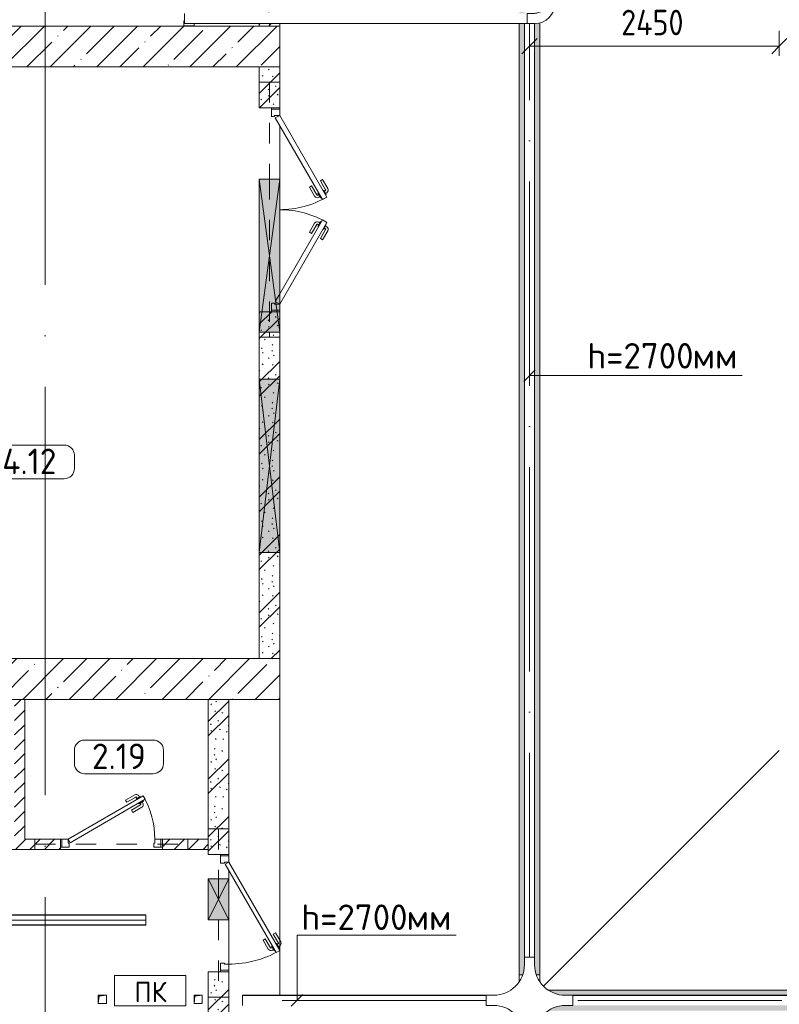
# Model space of a CAD drawing. Header units: millimetres. Extents: x -32229 to 192519, y -13689 to 125138.
# Tile 24 of 183: x -13715 to -6265, y 55861 to 65513. Entities that reach past the tile are written whole.
import ezdxf

# ---------------------------------------------------------------- set-up
doc = ezdxf.new("R2010")
doc.units = ezdxf.units.MM
for name, pattern in [('3_ Штрих_ 1 х 1 мм', [400, 200, -200]), ('ADSK_Линия сетки', [5000, 4000, -500, 0, -500]), ('ADSK_Осевая', [2800, 2000, -400, 0, -400])]:
    doc.linetypes.add(name, pattern=pattern)
for name, color, linetype, lineweight in [('A-____-____-DIMS', 7, 'Continuous', 9), ('A-____-____-DIMS-200', 7, 'Continuous', 9), ('A-____-NOTE-TEXT', 7, 'Continuous', 18), ('A-AREA-____-IDEN', 7, 'Continuous', 9), ('A-DOOR-____-MCUT', 7, 'Continuous', 9), ('A-DOOR-____-OTLN', 7, 'Continuous', 18), ('A-DOOR-FRAM-MCUT', 7, 'Continuous', 9), ('A-FLOR-____-OTLN', 7, 'Continuous', 18), ('A-GLAZ-____-MCUT', 7, 'Continuous', 9), ('A-GLAZ-____-OTLN', 7, 'Continuous', 18), ('A-WALL-____-MCUT', 7, 'Continuous', 40), ('A-WALL-____-PATT', 7, 'Continuous', 40), ('E-CABL-TRAY-CNTR', 7, 'ADSK_Осевая', 18), ('E-CABL-TRAY-OTLN', 7, 'Continuous', 18), ('G-____-____-TEXT', 7, 'Continuous', 9), ('I-WALL-____-MCUT', 7, 'Continuous', 40), ('M-EQPM-____-OTLN', 7, 'Continuous', 18), ('S-BEAM-____-OTLN', 7, 'Continuous', 18), ('S-GRID-____-OTLN', 7, 'Continuous', 9)]:
    doc.layers.add(name, color=color, linetype=linetype, lineweight=lineweight)
doc.layers.add('A-DETL-____-OTLN', color=7, linetype='Continuous', lineweight=9, true_color=0x00a600)
doc.styles.add('GOST Common', font='GOST_Common.ttf', dxfattribs={"height": 200})
doc.styles.add('GOST Common_3', font='GOST_Common.ttf', dxfattribs={"height": 250})
doc.styles.add('GOST Common_4', font='GOST_Common.ttf', dxfattribs={"width": 0.9, "height": 250})
doc.styles.add('ISOCPEUR', font='isocpeur.ttf', dxfattribs={"height": 250})
doc.dimstyles.new('ГОСТ_2_5_мм2', dxfattribs={"dimscale": 304.8, "dimtxt": 251.428749, "dimasz": 0.492126, "dimexe": 0.492126, "dimexo": 0.656168, "dimgap": 0.098425, "dimtad": 1, "dimdec": 0, "dimdsep": 46, "dimtxsty": 'GOST Common_4', "dimblk1": 'OBLIQUE', "dimblk2": 'OBLIQUE', "dimsah": 1, "dimcen": 0.09, "dimazin": 2, "dimtfac": 1, "dimtdec": 4, "dimtix": 1, "dimtmove": 0, "dimatfit": 3, "dimfxl": 1, "dimtvp": 1, "dimtolj": 1, "dimtzin": 0, "dimarcsym": 2})
pattern_1 = [(45, (0, 0), (-228.0985, 228.0985), []), (45, (228.1, 0), (-228.0985, 228.0985), [403.225, -80.645, 6.706, -73.939])]
pattern_2 = [(135, (300.56, 377.28), (-565.6854, 6e-14), [10, -790]), (135, (349.8, 474.73), (-565.6854, 6e-14), [10, -790]), (135, (423.93, 473.06), (-565.6854, 6e-14), [10, -790]), (135, (229.92, 447.9), (-565.6854, 6e-14), [10, -790]), (135, (155.08, 447.9), (-565.6854, 6e-14), [10, -790]), (135, (114.9, 369.03), (-565.6854, 6e-14), [10, -790]), (135, (132.43, 285.8), (-565.6854, 6e-14), [10, -790]), (135, (214.66, 322), (-565.6854, 6e-14), [10, -790]), (135, (198.16, 261.88), (-565.6854, 6e-14), [10, -790]), (135, (45.2, 272.9), (-565.6854, 6e-14), [10, -790]), (135, (42.32, 336.16), (-565.6854, 6e-14), [10, -790]), (135, (92.26, 192.24), (-565.6854, 6e-14), [10, -790]), (135, (7.07, 149.2), (-565.6854, 6e-14), [10, -790]), (135, (80.6, 95.1), (-565.6854, 6e-14), [10, -790]), (135, (79.53, 36.94), (-565.6854, 6e-14), [10, -790]), (135, (153.87, 74.56), (-565.6854, 6e-14), [10, -790]), (135, (228.35, 124.8), (-565.6854, 6e-14), [10, -790]), (135, (279.75, 180.4), (-565.6854, 6e-14), [10, -790]), (135, (282.9, 31.63), (-565.6854, 6e-14), [10, -790]), (135, (377.38, 53.45), (-565.6854, 6e-14), [10, -790]), (135, (352.28, 102.7), (-565.6854, 6e-14), [10, -790]), (135, (354.05, 0), (-565.6854, 6e-14), [10, -790]), (135, (553.23, 16.45), (-565.6854, 6e-14), [10, -790]), (135, (542.38, 63.45), (-565.6854, 6e-14), [10, -790]), (135, (536.58, 239.3), (-565.6854, 6e-14), [10, -790]), (135, (475.85, 203.9), (-565.6854, 6e-14), [10, -790]), (135, (475.85, 316.54), (-565.6854, 6e-14), [10, -790]), (135, (520.8, 408.7), (-565.6854, 6e-14), [10, -790]), (135, (551.1, 470.8), (-565.6854, 6e-14), [10, -790]), (135, (235.25, 537.93), (-565.6854, 6e-14), [10, -790]), (135, (407.25, 547.65), (-565.6854, 6e-14), [10, -790]), (135, (94.5, 558.6), (-565.6854, 6e-14), [10, -790]), (135, (46.4, 532.3), (-565.6854, 6e-14), [10, -790]), (135, (85.56, 465.04), (-565.6854, 6e-14), [10, -790]), (135, (355.53, 181.14), (-565.6854, 6e-14), [10, -790]), (135, (362.23, 243.6), (-565.6854, 6e-14), [10, -790]), (135, (413.45, 344.1), (-565.6854, 6e-14), [10, -790]), (135, (286.3, 273.25), (-565.6854, 6e-14), [10, -790]), (135, (423.02, 263.72), (-565.6854, 6e-14), [10, -790]), (135, (162.94, 190.2), (-565.6854, 6e-14), [10, -790]), (135, (470.25, 120.93), (-565.6854, 6e-14), [10, -790]), (135, (484.48, 9.78), (-565.6854, 6e-14), [10, -790]), (45, (0, 212.13), (-565.6854, 0), []), (45, (212.13, 0), (-565.6854, 0), []), (45, (353.55, 0), (-565.6854, 0), []), (45, (0, 353.55), (-565.6854, 0), [])]
pattern_3 = [(45, (0, 0), (-70.71068, 70.71068), [])]

# ---------------------------------------------------------------- blocks, each defined once
blk = doc.blocks.new('АР_Дверь двупольная - 2000х2100h_925_925__техн_-4751235--01 ЭЛ')
at = {"layer": 'A-DOOR-____-MCUT', "color": 253, "lineweight": 13, "true_color": 0xaaaaaa}
for p, q in [((-925, 100), (-123.9, 562.5)), ((-98.9, 519.2), (-900, 56.7)), ((-123.9, 562.5), (-98.9, 519.2)), ((123.9, 562.5), (98.9, 519.2)), ((98.9, 519.2), (825, 100)), ((925, 100), (123.9, 562.5)), ((-900, 56.7), (-925, 100)), ((825, 100), (900, 56.7)), ((900, 56.7), (925, 100))]:
    blk.add_line(p, q, dxfattribs=at)
at = {"layer": 'A-DOOR-____-OTLN', "color": 253, "lineweight": 5, "true_color": 0xaaaaaa}
for p, q in [((-296.2, 520.8), (-207.4, 572.1)), ((-283.7, 499.2), (-296.2, 520.8)), ((-283.7, 499.2), (-194.9, 550.4)), ((-149.6, 556.9), (-192.9, 531.9)), ((-192.9, 531.9), (-188.9, 525)), ((-182.1, 538.2), (-188.1, 548.6)), ((-160.4, 550.7), (-166.4, 561.1)), ((-116.6, 499.8), (-159.9, 474.8)), ((-145.6, 550), (-149.6, 556.9)), ((-127.4, 493.5), (-121.4, 483.1)), ((-120.6, 506.7), (-116.6, 499.8)), ((120.6, 506.7), (116.6, 499.8)), ((116.6, 499.8), (159.9, 474.8)), ((127.4, 493.5), (121.4, 483.1)), ((145.6, 550), (149.6, 556.9)), ((149.6, 556.9), (192.9, 531.9)), ((160.4, 550.7), (166.4, 561.1)), ((182.1, 538.2), (188.1, 548.6)), ((192.9, 531.9), (188.9, 525)), ((283.7, 499.2), (194.9, 550.4)), ((296.2, 520.8), (207.4, 572.1)), ((283.7, 499.2), (296.2, 520.8)), ((-233.7, 412.5), (-144.9, 463.8)), ((-233.7, 412.5), (-221.2, 390.9)), ((-221.2, 390.9), (-132.4, 442.2)), ((-159.9, 474.8), (-163.9, 481.7)), ((-149.1, 481), (-143, 470.6)), ((221.2, 390.9), (132.4, 442.2)), ((149.1, 481), (143, 470.6)), ((233.7, 412.5), (144.9, 463.8)), ((159.9, 474.8), (163.9, 481.7)), ((233.7, 412.5), (221.2, 390.9))]:
    blk.add_line(p, q, dxfattribs=at)
for centre, radius, start, end in [((-192.4, 546.1), 30, 30, 120), ((-192.4, 546.1), 4.99, 30, 120), ((-147.4, 468.1), 30, 300, 30), ((-925, 100), 925, 0, 30), ((925, 100), 925, 150, 180), ((147.4, 468.1), 30, 150, 240), ((192.4, 546.1), 30, 60, 150), ((192.4, 546.1), 4.99, 60, 150), ((-147.4, 468.1), 4.99, 300, 30), ((147.4, 468.1), 4.99, 150, 240)]:
    blk.add_arc(centre, radius, start, end, dxfattribs=at)
at = {"layer": 'A-DOOR-FRAM-MCUT', "color": 253, "lineweight": 13, "true_color": 0xaaaaaa}
for p, q in [((-985, 100), (-1000, 100)), ((-985, 100), (-925, 100)), ((-985, 20), (-985, 100)), ((-925, 100), (-925, 50)), ((985, 100), (925, 100)), ((925, 100), (925, 50)), ((985, 20), (985, 100)), ((985, 100), (1000, 100)), ((-985, 20), (-1000, 20)), ((-915, 20), (-985, 20)), ((-925, 50), (-915, 50)), ((-915, 50), (-915, 20)), ((925, 50), (915, 50)), ((915, 50), (915, 20)), ((915, 20), (985, 20)), ((985, 20), (1000, 20))]:
    blk.add_line(p, q, dxfattribs=at)
blk = doc.blocks.new('АР_Дверь однопольная - 1150х2100h_кл_ коридор-5133675--01 ЭЛ')
at = {"layer": 'A-DOOR-____-MCUT', "color": 253, "lineweight": 13, "true_color": 0xaaaaaa}
for p, q in [((366, 600), (-500, 100)), ((386, 565.4), (366, 600)), ((-480, 65.4), (386, 565.4)), ((-500, 100), (-480, 65.4))]:
    blk.add_line(p, q, dxfattribs=at)
at = {"layer": 'A-DOOR-____-OTLN', "color": 253, "lineweight": 5, "true_color": 0xaaaaaa}
for p, q in [((193.8, 558.3), (282.6, 609.6)), ((206.3, 536.7), (295.1, 587.9)), ((340.4, 594.4), (297.1, 569.4)), ((307.9, 575.7), (301.9, 586.1)), ((329.5, 588.2), (323.5, 598.6)), ((344.4, 587.5), (340.4, 594.4)), ((206.3, 536.7), (193.8, 558.3)), ((251.3, 458.7), (340.1, 510)), ((263.8, 437.1), (352.6, 488.3)), ((297.1, 569.4), (301.1, 562.5)), ((325.1, 520.9), (321.1, 527.9)), ((368.4, 545.9), (325.1, 520.9)), ((335.9, 527.2), (341.9, 516.8)), ((357.5, 539.7), (363.6, 529.3)), ((364.4, 552.9), (368.4, 545.9)), ((251.3, 458.7), (263.8, 437.1))]:
    blk.add_line(p, q, dxfattribs=at)
for centre, radius, start, end in [((297.6, 583.6), 30, 30, 120), ((297.6, 583.6), 4.99, 30, 120), ((-500, 100), 1000, 360, 30), ((337.6, 514.3), 4.99, 300, 30), ((337.6, 514.3), 30, 300, 30)]:
    blk.add_arc(centre, radius, start, end, dxfattribs=at)
at = {"layer": 'A-DOOR-FRAM-MCUT', "color": 253, "lineweight": 13, "true_color": 0xaaaaaa}
for p, q in [((-560, 100), (-575, 100)), ((-500, 100), (-560, 100)), ((-560, 100), (-560, 20)), ((-500, 60), (-500, 100)), ((560, 100), (500, 100)), ((500, 100), (500, 60)), ((560, 20), (560, 100)), ((560, 100), (575, 100)), ((-560, 20), (-575, 20)), ((-560, 20), (-490, 20)), ((-490, 60), (-500, 60)), ((-490, 20), (-490, 60)), ((500, 60), (490, 60)), ((490, 60), (490, 20)), ((490, 20), (560, 20)), ((560, 20), (575, 20))]:
    blk.add_line(p, q, dxfattribs=at)
blk = doc.blocks.new('АР_Лоток - 200х100h_ЛВ1-7189173--01 ЭЛ')
at = {"layer": 'M-EQPM-____-OTLN', "lineweight": 13, "true_color": 0xf3f3f3}
h = blk.add_hatch(color=7, dxfattribs=at)
h.paths.add_polyline_path([(8050, -100), (8215, -100), (8164.8, -73.2), (8108.5, -56.1), (8050, -50.3), (250, -50.3), (191.5, -56.1), (135.2, -73.2), (85, -100), (7975, -100)])
h.paths.add_polyline_path([(11500, -100), (11500, -50.3), (8750, -50.3), (8691.5, -56.1), (8635.2, -73.2), (8585, -100), (9126.7, -100)])
h.paths.add_polyline_path([(5114.2, 49.7), (8050, 49.7), (8108.5, 55.4), (8164.8, 72.5), (8216.3, 100), (83.7, 100), (135.2, 72.5), (191.5, 55.4), (250, 49.7), (1101.8, 49.7)])
h.paths.add_polyline_path([(8750, 49.7), (11500, 49.7), (11500, 100), (8583.7, 100), (8635.2, 72.5), (8691.5, 55.4)])
at = {"layer": 'M-EQPM-____-OTLN', "color": 253, "lineweight": 13, "true_color": 0xaaaaaa}
blk.add_line((8216.7, 100), (83.3, 100), dxfattribs=at)
blk = doc.blocks.new('АР_Лоток - 200х100h_ЛВ1-7189402--01 ЭЛ')
at = {"layer": 'M-EQPM-____-OTLN', "lineweight": 13, "true_color": 0xf3f3f3}
h = blk.add_hatch(color=7, dxfattribs=at)
h.paths.add_polyline_path([(15550, 100), (6219.4, 100), (6221.1, 95), (6226.2, 50), (15450.3, 50), (15513.2, 57.1), (15550, 68.2), (15550, 72.8)])
h.paths.add_polyline_path([(15550, -72.8), (15550, -68.2), (15508.9, -55.8), (15450.3, -50), (6226.1, -50), (6226.1, -100), (15550, -100)])
h.paths.add_polyline_path([(6126.1, -100), (6126.1, -50), (575.3, -50), (575.3, 50), (6126.1, 50.5), (6121.2, 81.4), (6111.8, 100), (200, 98.9), (200, -100), (5393.7, -100)])
at = {"layer": 'M-EQPM-____-OTLN', "color": 253, "lineweight": 13, "true_color": 0xaaaaaa}
for p, q in [((15550, 68.2), (15550, 100)), ((15550, -100), (15550, -68.2))]:
    blk.add_line(p, q, dxfattribs=at)
blk = doc.blocks.new('АР_Отверстие прямоугольное - ОВВ-5685125--01 ЭЛ')
at = {"layer": 'A-GLAZ-____-OTLN', "lineweight": 13, "true_color": 0xf0f0f0}
blk.add_hatch(color=7, dxfattribs=at).paths.add_polyline_path([(-625, -100), (875, -100), (875, 100), (-625, 100)])
at = {"layer": 'A-GLAZ-____-MCUT', "color": 253, "lineweight": 13, "true_color": 0xaaaaaa}
for p, q in [((-625, 100), (-625, -100)), ((875, 100), (875, -100))]:
    blk.add_line(p, q, dxfattribs=at)
at = {"layer": 'A-GLAZ-____-OTLN', "color": 253, "lineweight": 5, "true_color": 0xaaaaaa}
for p, q in [((875, 100), (-625, -100)), ((-625, 100), (875, -100))]:
    blk.add_line(p, q, dxfattribs=at)
at = {"layer": 'A-GLAZ-____-OTLN', "color": 253, "lineweight": 13, "true_color": 0xaaaaaa}
for p, q in [((875, 100), (-625, 100)), ((-625, 100), (-625, -100)), ((875, -100), (875, 100)), ((-625, -100), (875, -100))]:
    blk.add_line(p, q, dxfattribs=at)
blk = doc.blocks.new('АР_Отверстие прямоугольное - ОВВ-5791223--01 ЭЛ')
at = {"layer": 'A-GLAZ-____-OTLN', "lineweight": 13, "true_color": 0xf0f0f0}
blk.add_hatch(color=7, dxfattribs=at).paths.add_polyline_path([(-725, -100), (975, -100), (975, 100), (-725, 100)])
at = {"layer": 'A-GLAZ-____-MCUT', "color": 253, "lineweight": 13, "true_color": 0xaaaaaa}
for p, q in [((-725, 100), (-725, -100)), ((975, 100), (975, -100))]:
    blk.add_line(p, q, dxfattribs=at)
at = {"layer": 'A-GLAZ-____-OTLN', "color": 253, "lineweight": 5, "true_color": 0xaaaaaa}
for p, q in [((975, 100), (-725, -100)), ((-725, 100), (975, -100))]:
    blk.add_line(p, q, dxfattribs=at)
at = {"layer": 'A-GLAZ-____-OTLN', "color": 253, "lineweight": 13, "true_color": 0xaaaaaa}
for p, q in [((975, 100), (-725, 100)), ((-725, 100), (-725, -100)), ((975, -100), (975, 100)), ((-725, -100), (975, -100))]:
    blk.add_line(p, q, dxfattribs=at)
blk = doc.blocks.new('АР_Канал вертикальный прямоугольный - ПК-3224475--01 ЭЛ')
at = {"layer": 'M-EQPM-____-OTLN', "color": 253, "lineweight": 13, "true_color": 0xaaaaaa}
for p, q in [((350, 150), (-350, 150)), ((-350, 150), (-350, -150)), ((-350, -150), (-350, 150)), ((-350, 150), (350, 150)), ((350, -150), (350, 150)), ((350, 150), (350, -150)), ((-350, -150), (350, -150)), ((350, -150), (-350, -150))]:
    blk.add_line(p, q, dxfattribs=at)
blk = doc.blocks.new('АР_Дверь однопольная - 1000х2100h_850__Кладовая-4751203--01 ЭЛ')
at = {"layer": 'A-DOOR-____-MCUT', "color": 253, "lineweight": 13, "true_color": 0xaaaaaa}
for p, q in [((311.1, 475), (-425, 50)), ((-405, 15.4), (331.1, 440.4)), ((331.1, 440.4), (311.1, 475)), ((-425, 50), (-405, 15.4))]:
    blk.add_line(p, q, dxfattribs=at)
at = {"layer": 'A-DOOR-____-OTLN', "color": 253, "lineweight": 5, "true_color": 0xaaaaaa}
for p, q in [((138.9, 433.3), (227.7, 484.6)), ((151.4, 411.7), (138.9, 433.3)), ((151.4, 411.7), (240.2, 462.9)), ((285.5, 469.4), (242.2, 444.4)), ((242.2, 444.4), (246.2, 437.5)), ((253, 450.7), (247, 461.1)), ((270.2, 395.9), (266.2, 402.9)), ((274.6, 463.2), (268.6, 473.6)), ((313.5, 420.9), (270.2, 395.9)), ((281, 402.2), (287, 391.8)), ((289.5, 462.5), (285.5, 469.4)), ((302.6, 414.7), (308.7, 404.3)), ((309.5, 427.9), (313.5, 420.9)), ((196.4, 333.7), (285.2, 385)), ((196.4, 333.7), (208.9, 312.1)), ((208.9, 312.1), (297.7, 363.3))]:
    blk.add_line(p, q, dxfattribs=at)
for centre, radius, start, end in [((242.7, 458.6), 30, 30, 120), ((242.7, 458.6), 4.99, 30, 120), ((282.7, 389.3), 4.99, 300, 30), ((282.7, 389.3), 30, 300, 30), ((-425, 50), 850, 360, 30)]:
    blk.add_arc(centre, radius, start, end, dxfattribs=at)
at = {"layer": 'A-DOOR-FRAM-MCUT', "color": 253, "lineweight": 13, "true_color": 0xaaaaaa}
for p, q in [((-485, 50), (-500, 50)), ((-425, 50), (-485, 50)), ((-485, 50), (-485, -30)), ((-425, 10), (-425, 50)), ((-415, 10), (-425, 10)), ((-415, -30), (-415, 10)), ((425, 10), (415, 10)), ((415, 10), (415, -30)), ((485, 50), (425, 50)), ((425, 50), (425, 10)), ((485, -30), (485, 50)), ((485, 50), (500, 50)), ((-485, -30), (-500, -30)), ((-485, -30), (-415, -30)), ((415, -30), (485, -30)), ((485, -30), (500, -30))]:
    blk.add_line(p, q, dxfattribs=at)
blk = doc.blocks.new('АР_Отверстие прямоугольное - АПТ-3669929--01 ЭЛ')
at = {"layer": 'A-GLAZ-____-OTLN', "lineweight": 13, "true_color": 0xf0f0f0}
blk.add_hatch(color=7, dxfattribs=at).paths.add_polyline_path([(325, -100), (325, 100), (-75, 100), (-75, -100)])
at = {"layer": 'A-GLAZ-____-MCUT', "color": 253, "lineweight": 13, "true_color": 0xaaaaaa}
for p, q in [((-75, 100), (-75, -100)), ((325, 100), (325, -100))]:
    blk.add_line(p, q, dxfattribs=at)
at = {"layer": 'A-GLAZ-____-OTLN', "color": 253, "lineweight": 5, "true_color": 0xaaaaaa}
for p, q in [((325, 100), (-75, -100)), ((-75, 100), (325, -100))]:
    blk.add_line(p, q, dxfattribs=at)
at = {"layer": 'A-GLAZ-____-OTLN', "color": 253, "lineweight": 13, "true_color": 0xaaaaaa}
for p, q in [((325, 100), (-75, 100)), ((-75, 100), (-75, -100)), ((325, -100), (325, 100)), ((-75, -100), (325, -100))]:
    blk.add_line(p, q, dxfattribs=at)
blk = doc.blocks.new('АР_Канал вертикальный прямоугольный - АПТ-5386077--01 ЭЛ')
at = {"layer": 'M-EQPM-____-OTLN', "lineweight": 13, "true_color": 0xe2e2e2}
blk.add_hatch(color=254, dxfattribs=at).paths.add_polyline_path([(-40, -40), (-32, 32), (40, 40), (-40, 40)])
at = {"layer": 'M-EQPM-____-OTLN', "color": 253, "lineweight": 13, "true_color": 0xaaaaaa}
for p, q in [((40, 40), (-40, 40)), ((-40, 40), (-40, -40)), ((40, 40), (-40, 40)), ((-40, 40), (-40, -40)), ((-40, -40), (-40, 40)), ((-40, 40), (40, 40)), ((-40, -40), (-32, 32)), ((-40, -40), (-32, 32)), ((-32, 32), (40, 40)), ((-32, 32), (40, 40)), ((40, -40), (40, 40)), ((40, 40), (40, -40)), ((-40, -40), (40, -40)), ((40, -40), (-40, -40))]:
    blk.add_line(p, q, dxfattribs=at)
blk = doc.blocks.new('АР_Перемычка - 100_Уx1_75x5__250-250-6683530--01 ЭЛ')
at = {"layer": 'S-BEAM-____-OTLN', "color": 9, "linetype": '3_ Штрих_ 1 х 1 мм', "lineweight": 15, "true_color": 0xc4c4c4}
for p, q in [((-750, 50), (-750, -50)), ((750, 50), (750, -50)), ((-750, 0), (750, 0))]:
    blk.add_line(p, q, dxfattribs=at)
blk = doc.blocks.new('АР_Перемычка - 200_Уx2_75x5__250-250-7317931--01 ЭЛ')
at = {"layer": 'S-BEAM-____-OTLN', "color": 9, "linetype": '3_ Штрих_ 1 х 1 мм', "lineweight": 15, "true_color": 0xc4c4c4}
for p, q in [((-825, 100), (-825, -100)), ((825, 100), (825, -100)), ((-825, 0), (-335, 0)), ((-335, 0), (65, 0)), ((65, 0), (825, 0))]:
    blk.add_line(p, q, dxfattribs=at)
blk = doc.blocks.new('АР_Перемычка - 200_Уx2_75x5__250-250-7318606--01 ЭЛ')
at = {"layer": 'S-BEAM-____-OTLN', "color": 9, "linetype": '3_ Штрих_ 1 х 1 мм', "lineweight": 15, "true_color": 0xc4c4c4}
for p, q in [((-1250, 100), (-1250, -100)), ((1250, 100), (1250, -100)), ((-1250, 0), (-300, 0)), ((-300, 0), (1200, 0)), ((1200, 0), (1250, 0))]:
    blk.add_line(p, q, dxfattribs=at)
blk = doc.blocks.new('АР_Перемычка - 200_Уx2_75x5__Оп_250-400_75x5_-7342830--01 ЭЛ')
at = {"layer": 'S-BEAM-____-OTLN', "color": 9, "linetype": '3_ Штрих_ 1 х 1 мм', "lineweight": 15, "true_color": 0xc4c4c4}
for p, q in [((-1250, 100), (-1250, -100)), ((1400, 100), (1400, -100)), ((-1250, 0), (-1150, 0)), ((-1150, 0), (250, 0)), ((250, 0), (1276.1, 0)), ((1376.1, 0), (1400, 0))]:
    blk.add_line(p, q, dxfattribs=at)
blk = doc.blocks.new('Наметкина 10_РД_АР_П_отсоединено_rvt-1--01 ЭЛ')
at = {"layer": 'A-WALL-____-PATT', "lineweight": 5, "true_color": 0xaaaaaa}
h = blk.add_hatch(dxfattribs=at)
h.set_pattern_fill('FP_6', color=253, style=0, pattern_type=2)
h.set_pattern_definition(pattern_2)
h.paths.add_polyline_path([(-11164.7, 65450), (-11164.7, 65473.9), (-11364.7, 65473.9), (-11364.7, 65450)])
h.paths.add_polyline_path([(-11164.7, 65573.9), (-11164.7, 65850), (-11364.7, 65850), (-11364.7, 65573.9), (-11226.6, 65573.9)])
h.paths.add_polyline_path([(-11364.7, 67850), (-11164.7, 67850), (-11164.7, 71500), (-11364.7, 71500), (-11364.7, 68000)])
h = blk.add_hatch(dxfattribs=at)
h.set_pattern_fill('FP_1', color=253, style=0, pattern_type=2)
h.set_pattern_definition(pattern_1)
h.paths.add_polyline_path([(-11164.7, 65050), (-11164.7, 65450), (-15564.7, 65450), (-15564.7, 65050), (-11525.4, 65050)])
h = blk.add_hatch(dxfattribs=at)
h.set_pattern_fill('FP_6', color=253, style=0, pattern_type=2)
h.set_pattern_definition(pattern_2)
h.paths.add_polyline_path([(-11164.7, 59250), (-11164.7, 62650), (-11364.7, 62650), (-11364.7, 59250)])
h.paths.add_polyline_path([(-11164.7, 64650), (-11164.7, 65050), (-11364.7, 65050), (-11364.7, 64650)])
h = blk.add_hatch(dxfattribs=at)
h.set_pattern_fill('FP_1', color=253, style=0, pattern_type=2)
h.set_pattern_definition(pattern_1)
h.paths.add_polyline_path([(-11164.7, 58850), (-11164.7, 59250), (-15564.7, 59250), (-15564.7, 58850), (-11525.4, 58850)])
h = blk.add_hatch(dxfattribs=at)
h.set_pattern_fill('FP_8', color=253, style=0, pattern_type=2)
h.set_pattern_definition(pattern_3)
h.paths.add_polyline_path([(-13664.7, 57480), (-13664.7, 58850), (-13764.7, 58850), (-13764.7, 57480)])
h = blk.add_hatch(dxfattribs=at)
h.set_pattern_fill('FP_6', color=253, style=0, pattern_type=2)
h.set_pattern_definition(pattern_2)
h.paths.add_polyline_path([(-11664.7, 52975), (-11664.7, 56180), (-11864.7, 56180), (-11864.7, 52975)])
h.paths.add_polyline_path([(-11864.7, 57330), (-11664.7, 57330), (-11664.7, 58850), (-11864.7, 58850), (-11864.7, 57632.4)])
h = blk.add_hatch(dxfattribs=at)
h.set_pattern_fill('FP_8', color=253, style=0, pattern_type=2)
h.set_pattern_definition(pattern_3)
h.paths.add_polyline_path([(-14314.7, 57380), (-13314.7, 57380), (-13314.7, 57480), (-14314.7, 57480)])
h.paths.add_polyline_path([(-15537.9, 57380), (-15314.8, 57380), (-15316.1, 57480), (-15564.7, 57480), (-15564.7, 57380)])
h.paths.add_polyline_path([(-12314.7, 57380), (-11864.7, 57380), (-11864.7, 57480), (-12314.7, 57480)])
at = {"layer": 'A-FLOR-____-OTLN', "color": 253, "lineweight": 13, "true_color": 0xaaaaaa}
for p, q in [((-8814.7, 56084), (-8814.7, 65473.9)), ((-8614.7, 65480.6), (-8614.7, 56084)), ((-11164.7, 64635), (-11164.7, 64650)), ((-11164.7, 64635), (-11164.7, 64650)), ((-11164.7, 63950), (-11164.7, 64475)), ((-11164.7, 63950), (-11164.7, 64475)), ((-11164.7, 62825), (-11164.7, 63950)), ((-11164.7, 62825), (-11164.7, 63950)), ((-11164.7, 62650), (-11164.7, 62665)), ((-11164.7, 62650), (-11164.7, 62665)), ((-11164.7, 55949.7), (-11164.7, 58850)), ((-11164.7, 55949.7), (-11164.7, 58850)), ((-8577.2, 56037.5), (-6264.7, 58350)), ((-13314.7, 57380), (-12314.7, 57380)), ((-12314.7, 57380), (-13314.7, 57380)), ((-11664.7, 57330), (-11664.7, 57315)), ((-11664.7, 57315), (-11664.7, 57330)), ((-11664.7, 57175), (-11664.7, 57090)), ((-11664.7, 57090), (-11664.7, 57175)), ((-11664.7, 57090), (-11664.7, 56690)), ((-11664.7, 56690), (-11664.7, 57090)), ((-11664.7, 56690), (-11664.7, 56255)), ((-11664.7, 56255), (-11664.7, 56690)), ((-11664.7, 56195), (-11664.7, 56180)), ((-11664.7, 56180), (-11664.7, 56195))]:
    blk.add_line(p, q, dxfattribs=at)
at = {"layer": 'A-WALL-____-MCUT', "color": 253, "lineweight": 13, "true_color": 0xaaaaaa}
for p, q in [((-11164.7, 65450), (-15564.7, 65450)), ((-11164.7, 65050), (-11164.7, 65450)), ((-15564.7, 65050), (-11164.7, 65050)), ((-11164.7, 59250), (-15564.7, 59250)), ((-11164.7, 58850), (-11164.7, 59250)), ((-15564.7, 58850), (-11164.7, 58850))]:
    blk.add_line(p, q, dxfattribs=at)
at = {"layer": 'I-WALL-____-MCUT', "color": 253, "lineweight": 13, "true_color": 0xaaaaaa}
for p, q in [((-11364.7, 65473.9), (-11364.7, 65450)), ((-11364.7, 65450), (-11164.7, 65450)), ((-11164.7, 65450), (-11164.7, 65473.9)), ((-11364.7, 65050), (-11364.7, 64650)), ((-11164.7, 65050), (-11364.7, 65050)), ((-11164.7, 64650), (-11164.7, 65050)), ((-11364.7, 64650), (-11164.7, 64650)), ((-11364.7, 62650), (-11364.7, 62450)), ((-11164.7, 62650), (-11364.7, 62650)), ((-11164.7, 62450), (-11164.7, 62650)), ((-11364.7, 62450), (-11364.7, 61990)), ((-11164.7, 61990), (-11164.7, 62450)), ((-11364.7, 61990), (-11364.7, 60290)), ((-11164.7, 60290), (-11164.7, 61990)), ((-11364.7, 60290), (-11364.7, 59250)), ((-11164.7, 59250), (-11164.7, 60290)), ((-11364.7, 59250), (-11164.7, 59250)), ((-13664.7, 58850), (-13764.7, 58850)), ((-13664.7, 57480), (-13664.7, 58850)), ((-11864.7, 58850), (-11864.7, 57330)), ((-11664.7, 58850), (-11864.7, 58850)), ((-11664.7, 57330), (-11664.7, 58850)), ((-13314.7, 57480), (-13664.7, 57480)), ((-13314.7, 57380), (-13314.7, 57480)), ((-11864.7, 57480), (-12314.7, 57480)), ((-12314.7, 57480), (-12314.7, 57380)), ((-11864.7, 57380), (-11864.7, 57480)), ((-14314.7, 57380), (-13314.7, 57380)), ((-12314.7, 57380), (-11864.7, 57380)), ((-11864.7, 57330), (-11664.7, 57330)), ((-11864.7, 56180), (-11864.7, 52975)), ((-11664.7, 56180), (-11864.7, 56180)), ((-11664.7, 52975), (-11664.7, 56180))]:
    blk.add_line(p, q, dxfattribs=at)
at = {"layer": 'A-DOOR-____-OTLN', "color": 253, "lineweight": 13, "true_color": 0xaaaaaa, "rotation": 269.9999999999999}
for name, p in [('АР_Дверь двупольная - 2000х2100h_925_925__техн_-4751235--01 ЭЛ', (-11264.7, 63650)), ('АР_Дверь однопольная - 1150х2100h_кл_ коридор-5133675--01 ЭЛ', (-11764.7, 56755))]:
    blk.add_blockref(name, p, dxfattribs=at)
at = {"layer": 'A-DOOR-____-OTLN', "color": 253, "lineweight": 13, "true_color": 0xaaaaaa}
blk.add_blockref('АР_Дверь однопольная - 1000х2100h_850__Кладовая-4751203--01 ЭЛ', (-12814.7, 57430), dxfattribs=at)
at = {"layer": 'A-GLAZ-____-OTLN', "color": 253, "lineweight": 13, "true_color": 0xaaaaaa}
for name, p, rotation in [('АР_Отверстие прямоугольное - ОВВ-5685125--01 ЭЛ', (-11264.7, 63075), 89.99999999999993), ('АР_Отверстие прямоугольное - ОВВ-5791223--01 ЭЛ', (-11264.7, 61015), 89.99999999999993), ('АР_Отверстие прямоугольное - АПТ-3669929--01 ЭЛ', (-11764.7, 57015), 269.9999999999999)]:
    blk.add_blockref(name, p, dxfattribs=dict(at, rotation=rotation))
at = {"layer": 'M-EQPM-____-OTLN', "color": 253, "lineweight": 13, "true_color": 0xaaaaaa, "rotation": 270}
blk.add_blockref('АР_Лоток - 200х100h_ЛВ1-7189402--01 ЭЛ', (-8714.7, 71700), dxfattribs=at)
at = {"layer": 'M-EQPM-____-OTLN', "color": 253, "lineweight": 13, "true_color": 0xaaaaaa}
for name, p in [('АР_Канал вертикальный прямоугольный - ПК-3224475--01 ЭЛ', (-12434.7, 55995)), ('АР_Лоток - 200х100h_ЛВ1-7189173--01 ЭЛ', (-8614.7, 55900)), ('АР_Канал вертикальный прямоугольный - АПТ-5386077--01 ЭЛ', (-12904.7, 55910)), ('АР_Канал вертикальный прямоугольный - АПТ-5386077--01 ЭЛ', (-11964.7, 55910))]:
    blk.add_blockref(name, p, dxfattribs=at)
at = {"layer": 'S-BEAM-____-OTLN', "color": 253, "lineweight": 13, "true_color": 0xaaaaaa, "rotation": 269.9999999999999}
for name, p in [('АР_Перемычка - 200_Уx2_75x5__Оп_250-400_75x5_-7342830--01 ЭЛ', (-11264.7, 66850)), ('АР_Перемычка - 200_Уx2_75x5__250-250-7318606--01 ЭЛ', (-11264.7, 63650)), ('АР_Перемычка - 200_Уx2_75x5__250-250-7317931--01 ЭЛ', (-11764.7, 56755))]:
    blk.add_blockref(name, p, dxfattribs=at)
at = {"layer": 'S-BEAM-____-OTLN', "color": 253, "lineweight": 13, "true_color": 0xaaaaaa}
blk.add_blockref('АР_Перемычка - 100_Уx1_75x5__250-250-6683530--01 ЭЛ', (-12814.7, 57430), dxfattribs=at)
at = {"layer": 'A-____-NOTE-TEXT', "color": 253, "lineweight": 5, "true_color": 0xaaaaaa, "insert": (-12589.9, 56082.2), "char_height": 200, "width": 384.81, "attachment_point": 1, "style": 'GOST Common'}
blk.add_mtext('ПК', dxfattribs=at)
blk = doc.blocks.new('M_Горизонтальная крестовина для канального - Радиус 300 мм-V273--01 ЭЛ')
at = {"layer": 'E-CABL-TRAY-OTLN', "color": 150, "true_color": 0x0080ff}
for p, q in [((50, 425), (-50, 425)), ((-50, 425), (-50, 350)), ((50, 350), (50, 425)), ((-350, 50), (-425, 50)), ((-425, 50), (-425, -50)), ((425, 50), (350, 50)), ((425, -50), (425, 50)), ((-425, -50), (-350, -50)), ((350, -50), (425, -50)), ((-50, -350), (-50, -425)), ((50, -425), (50, -350)), ((-50, -425), (50, -425))]:
    blk.add_line(p, q, dxfattribs=at)
for centre, start, end in [((-350, 350), 270, 0), ((350, 350), 180, 270), ((-350, -350), 0, 90), ((350, -350), 90, 180)]:
    blk.add_arc(centre, 300, start, end, dxfattribs=at)
blk = doc.blocks.new('M_Горизонтальный изгиб-колено для канального - Стандартное-V279--01 ЭЛ')
at = {"layer": 'E-CABL-TRAY-OTLN', "color": 94, "true_color": 0x009f00}
for p, q in [((50, 225), (-50, 225)), ((-50, 225), (-50, 150)), ((50, 150), (50, 225)), ((-225, -50), (-225, 50)), ((-225, 50), (-150, 50)), ((-150, -50), (-225, -50))]:
    blk.add_line(p, q, dxfattribs=at)
for radius, end in [(200, 360), (100, 0)]:
    blk.add_arc((-150, 150), radius, 270, end, dxfattribs=at)
blk = doc.blocks.new('Марка помещения 2 - Марка помещения 2-1605974--01 ЭЛ')
at = {"layer": 'A-AREA-____-IDEN', "color": 253, "true_color": 0xaaaaaa}
for p, q in [((-1.797, 0.841), (1.569, 0.841)), ((-2.297, -0.309), (-2.297, 0.341)), ((2.069, 0.341), (2.069, -0.309)), ((1.569, -0.809), (-1.797, -0.809))]:
    blk.add_line(p, q, dxfattribs=at)
for centre, start, end in [((-1.797, 0.341), 90, 180), ((1.569, 0.341), 0, 90), ((-1.797, -0.309), 180, 270), ((1.569, -0.309), 270, 360)]:
    blk.add_arc(centre, 0.5, start, end, dxfattribs=at)
blk = doc.blocks.new('DIMBLOCK33--01 ЭЛ')
at = {"layer": 'A-____-____-DIMS-200'}
for p, q in [((-8714.7, 65159.4), (-8714.7, 65403.3)), ((-6264.7, 65159.4), (-6264.7, 65403.3)), ((-8714.7, 65253.3), (-8789.7, 65178.3)), ((-8714.7, 65253.3), (-8639.7, 65328.3)), ((-8714.7, 65253.3), (-6264.7, 65253.3)), ((-8714.7, 65253.3), (-8714.7, 65159.4)), ((-6264.7, 65253.3), (-6339.7, 65178.3)), ((-6264.7, 65253.3), (-6189.7, 65328.3)), ((-6264.7, 65253.3), (-6264.7, 65159.4))]:
    blk.add_line(p, q, dxfattribs=at)
at = {"layer": 'A-____-____-DIMS-200', "color": 0, "insert": (-7815.7, 65610), "char_height": 250, "width": 782.412, "attachment_point": 1, "line_spacing_factor": 1.022761, "style": 'GOST Common_4'}
blk.add_mtext('2450', dxfattribs=at)
blk = doc.blocks.new('_Oblique')
at = {"color": 0, "linetype": 'ByBlock', "lineweight": -2}
blk.add_line((-0.5, -0.5), (0.5, 0.5), dxfattribs=at)

msp = doc.modelspace()

# ---------------------------------------------------------------- linework, layer by layer
at = {"layer": 'A-DETL-____-OTLN', "color": 150, "true_color": 0x0080ff}
for p, q in [((-8771.3, 61967.3), (-8658.1, 62080.5)), ((-8714.7, 62023.9), (-6629.8, 62023.9)), ((-10994.6, 55899.7), (-10994.6, 56537.7)), ((-10994.6, 56537.7), (-9434.6, 56537.7)), ((-11051.2, 55843.1), (-10938.1, 55956.2))]:
    msp.add_line(p, q, dxfattribs=at)
at = {"layer": 'E-CABL-TRAY-CNTR', "color": 150, "true_color": 0x0080ff}
for p, q in [((-8714.7, 56324.7), (-8714.7, 65473.9)), ((-12478, 56687), (-14868, 56687)), ((-9139.7, 55899.7), (-11529.7, 55899.7)), ((-639.7, 55899.7), (-8289.7, 55899.7))]:
    msp.add_line(p, q, dxfattribs=at)
at = {"layer": 'E-CABL-TRAY-OTLN', "color": 94, "true_color": 0x009f00}
for p, q in [((-12099.2, 65473.9), (-12099.2, 65573.9)), ((-12103.4, 65501.4), (-12103.4, 65451.4)), ((-12099.2, 65501.4), (-12103.4, 65501.4)), ((-12103.4, 65451.4), (-12003.4, 65451.4)), ((-8739.2, 65476.4), (-12099.2, 65476.4)), ((-8739.2, 65473.9), (-12099.2, 65473.9)), ((-12003.4, 65451.4), (-12003.4, 65473.9)), ((-8739.2, 65476.4), (-8739.2, 65473.9))]:
    msp.add_line(p, q, dxfattribs=at)
at = {"layer": 'E-CABL-TRAY-OTLN', "color": 150, "true_color": 0x0080ff}
for p, q in [((-8764.7, 56324.7), (-8764.7, 65473.9)), ((-8762.2, 56324.7), (-8762.2, 65473.9)), ((-8667.2, 56324.7), (-8667.2, 65473.9)), ((-8664.7, 56324.7), (-8664.7, 65473.9)), ((-12478, 56737), (-14868, 56737)), ((-12478, 56734.5), (-14868, 56734.5)), ((-12478, 56737), (-12478, 56637)), ((-12478, 56639.6), (-14868, 56639.6)), ((-12478, 56637), (-14868, 56637)), ((-8762.2, 56324.7), (-8764.7, 56324.7)), ((-8664.7, 56324.7), (-8667.2, 56324.7)), ((-11529.7, 55849.7), (-11529.7, 55949.7)), ((-9139.7, 55949.7), (-11529.7, 55949.7)), ((-9139.7, 55947.1), (-11529.7, 55947.1)), ((-9139.7, 55949.7), (-9139.7, 55947.1)), ((-8289.7, 55947.1), (-8289.7, 55949.7)), ((-639.7, 55949.7), (-8289.7, 55949.7)), ((-639.7, 55947.1), (-8289.7, 55947.1))]:
    msp.add_line(p, q, dxfattribs=at)
at = {"layer": 'S-GRID-____-OTLN', "color": 253, "linetype": 'ADSK_Линия сетки', "true_color": 0xaaaaaa}
msp.add_line((-13464.7, -12088.9), (-13464.7, 125138.4), dxfattribs=at)

# ---------------------------------------------------------------- block references
at = {"lineweight": 5}
msp.add_blockref('Наметкина 10_РД_АР_П_отсоединено_rvt-1--01 ЭЛ', (0, 0), dxfattribs=at)
at = {"layer": 'A-AREA-____-IDEN', "color": 253, "true_color": 0xaaaaaa, "xscale": 199.9999999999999, "yscale": 199.9999999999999, "zscale": 199.9999999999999}
for p in [(-13591.4, 61174.3), (-12718.3, 58283.1)]:
    msp.add_blockref('Марка помещения 2 - Марка помещения 2-1605974--01 ЭЛ', p, dxfattribs=at)
at = {"layer": 'E-CABL-TRAY-OTLN', "color": 94, "true_color": 0x009f00}
msp.add_blockref('M_Горизонтальный изгиб-колено для канального - Стандартное-V279--01 ЭЛ', (-8514.2, 65523.9), dxfattribs=at)
at = {"layer": 'E-CABL-TRAY-OTLN', "color": 150, "true_color": 0x0080ff, "rotation": 270}
msp.add_blockref('M_Горизонтальная крестовина для канального - Радиус 300 мм-V273--01 ЭЛ', (-8714.7, 55899.7), dxfattribs=at)

# ---------------------------------------------------------------- texts
at = {"layer": 'A-AREA-____-IDEN', "color": 253, "true_color": 0xaaaaaa, "char_height": 250, "attachment_point": 1, "style": 'GOST Common_3'}
for s, insert, width in [('4.12', (-13885.9, 61308), 721.519), ('2.19', (-13005.8, 58416.9), 705.485)]:
    msp.add_mtext(s, dxfattribs=dict(at, insert=insert, width=width))
at = {"layer": 'G-____-____-TEXT', "color": 150, "true_color": 0x0080ff, "char_height": 250, "attachment_point": 1, "style": 'ISOCPEUR'}
for s, insert, width in [('h=2700', (-8147.9, 62343), 1250.632), ('мм', (-7116.1, 62343), 481.012), ('h=2700', (-10952.7, 56839.9), 1250.632), ('мм', (-9920.9, 56839.9), 481.012)]:
    msp.add_mtext(s, dxfattribs=dict(at, insert=insert, width=width))

# ---------------------------------------------------------------- dimensions: what is measured, and where the dimension line sits
at = {"layer": 'A-____-____-DIMS'}
dim = msp.add_linear_dim(base=(-6264.7, 65253.3), p1=(-8714.7, 65359.4), p2=(-6264.7, 65359.4), dimstyle='ГОСТ_2_5_мм2', override={"dimpost": '<>', "dimfxl": 2450}, dxfattribs=at)
dim.commit()
dim.dimension.update_dxf_attribs({"geometry": 'DIMBLOCK33--01 ЭЛ', "text_midpoint": (-7489.7, 65408.3)})

doc.saveas('drawing.dxf')
